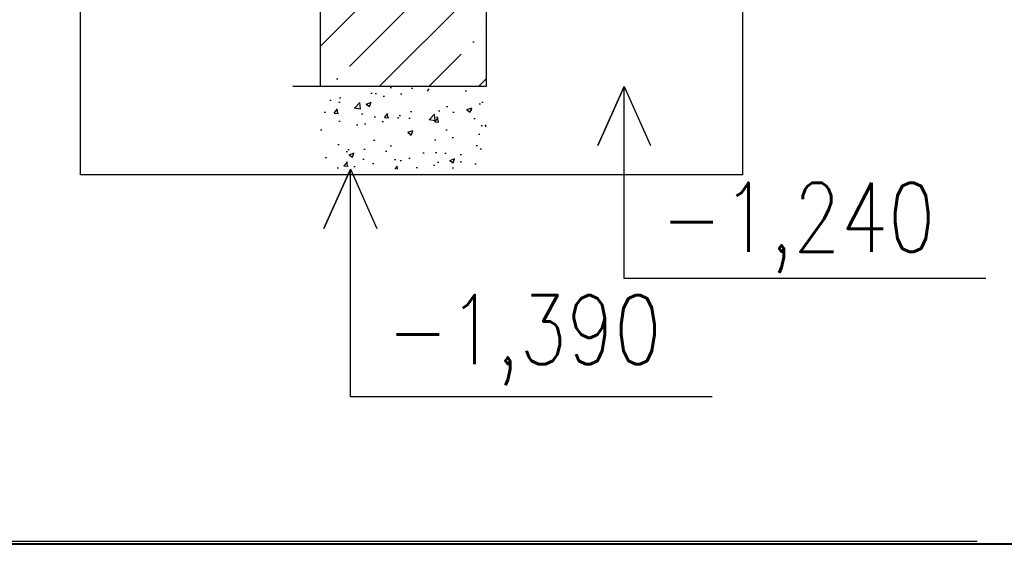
# Model space of a CAD drawing. Header units: millimetres. Extents: x 6491141 to 6692158, y 1846388 to 1929513.
# Tile 30 of 245: x 6569330 to 6571114, y 1884074 to 1885025. Entities that reach past the tile are written whole.
import ezdxf
from ezdxf.enums import TextEntityAlignment as Align

# ---------------------------------------------------------------- set-up
doc = ezdxf.new("R2010")
doc.units = ezdxf.units.MM
doc.layers.add('matrice', color=8, linetype='Continuous', transparency=0.4)
doc.styles.add('KOTY', font='romans.shx', dxfattribs={"width": 0.85, "height": 50})

msp = doc.modelspace()

# ---------------------------------------------------------------- hatches: boundary and pattern name
at = {"layer": 'matrice'}
h = msp.add_hatch(dxfattribs=at)
h.set_pattern_fill('ANSI35', color=256, scale=20)
h.set_pattern_definition([(45, (6169520.57, 1895200.42), (-89.80256, 89.80256), []), (45, (6169610.38, 1895200.42), (-89.80256, 89.80256), [158.75, -31.75, 0, -31.75])])
h.paths.add_polyline_path([(6570025.1, 1885404.5), (6569875.1, 1885404.5), (6569875.1, 1885154.5), (6570025.1, 1885154.5)])
h.paths.add_polyline_path([(6570175.1, 1885404.5), (6570025.1, 1885404.5), (6570025.1, 1885154.5), (6570175.1, 1885154.5)])
h.paths.add_polyline_path([(6570175.1, 1885154.5), (6570025.1, 1885154.5), (6569875.1, 1885154.5), (6569875.1, 1884904.5), (6570175.1, 1884904.5)])
h = msp.add_hatch(dxfattribs=at)
h.set_pattern_fill('AR-CONC', color=256, scale=0.5)
h.set_pattern_definition([(50, (6182260.575, 1854859.28), (91.092334, -7.969543), [9.525, -104.775]), (355, (6182260.575, 1854859.28), (-17.62171, 95.528423), [7.62, -83.820292]), (100.451445, (6182268.17, 1854858.62), (73.470624, 87.558876), [8.095004, -89.045122]), (46.1842, (6182260.58, 1854884.68), (135.53952, -21.021164), [14.2875, -157.1625]), (96.635558, (6182271.87, 1854882.93), (118.702067, 123.713062), [12.14251, -133.567804]), (351.18415, (6182260.58, 1854884.68), (118.702067, 123.71306), [11.429984, -125.729866]), (21, (6182273.275, 1854878.33), (75.807196, -51.132599), [9.525, -104.775]), (326, (6182273.275, 1854878.33), (30.901014, 92.093983), [7.62, -83.82]), (71.451445, (6182279.59, 1854874.07), (106.70821, 40.961384), [8.095004, -89.044969]), (37.5, (6182260.575, 1854859.282), (1.5443016, 42.2775194), [0, -82.804, 0, -85.09, 0, -84.1375]), (7.5, (6182260.575, 1854859.28), (33.409831, 50.0902874), [0, -48.514, 0, -80.899, 0, -32.0675]), (327.5, (6182232.254, 1854859.282), (67.7952976, -2.864372), [0, -31.75, 0, -99.06, 0, -131.445]), (317.5, (6182219.554, 1854859.28), (74.064591, 12.7132455), [0, -41.275, 0, -65.786, 0, -93.345])])
h.paths.add_polyline_path([(6569875.1, 1884904.5), (6570175.1, 1884904.5), (6570175.1, 1884754.5), (6569875.1, 1884754.5)])

# ---------------------------------------------------------------- linework, layer by layer
at = {"color": 1, "lineweight": 40, "ltscale": 400}
msp.add_lwpolyline([(6502285.3, 1928624.5), (6596785.3, 1928624.5), (6596785.3, 1884074.5), (6502285.3, 1884074.5)], close=True, dxfattribs=at)
at = {"layer": 'matrice'}
for p, q in [((6570175.1, 1886104.5), (6570175.1, 1884904.5)), ((6569875.1, 1884904.5), (6569875.1, 1885904.5)), ((6569875.1, 1884904.5), (6569825.1, 1884904.5)), ((6570175.1, 1884904.5), (6569875.1, 1884904.5)), ((6566154.9, 1884080), (6571065.2, 1884080))]:
    msp.add_line(p, q, dxfattribs=at)
at = {"layer": 'matrice', "ltscale": 50}
msp.add_lwpolyline([(6569440.1, 1885544.5), (6570640.1, 1885544.5), (6570640.1, 1884744.5), (6569440.1, 1884744.5)], close=True, dxfattribs=at)
at = {"layer": 'matrice'}
for points in [[(6571081.2, 1884556.1), (6570425.4, 1884556.2), (6570425.5, 1884904.5), (6570377.6, 1884797.2), (6570425.5, 1884904.5), (6570473.4, 1884797.2)], [(6570584.8, 1884341.8), (6569929.1, 1884342), (6569929.2, 1884754.5), (6569881.3, 1884647.2), (6569929.2, 1884754.5), (6569977, 1884647.2)]]:
    msp.add_lwpolyline(points, dxfattribs=at)

# ---------------------------------------------------------------- texts
at = {"layer": 'matrice', "style": 'KOTY', "width": 0.8}
for s, p in [('-1,240', (6570740.7, 1884648.2)), ('-1,390', (6570244.4, 1884444.7))]:
    msp.add_text(s, height=125, dxfattribs=at).set_placement(p, align=Align.MIDDLE)

doc.saveas('drawing.dxf')
